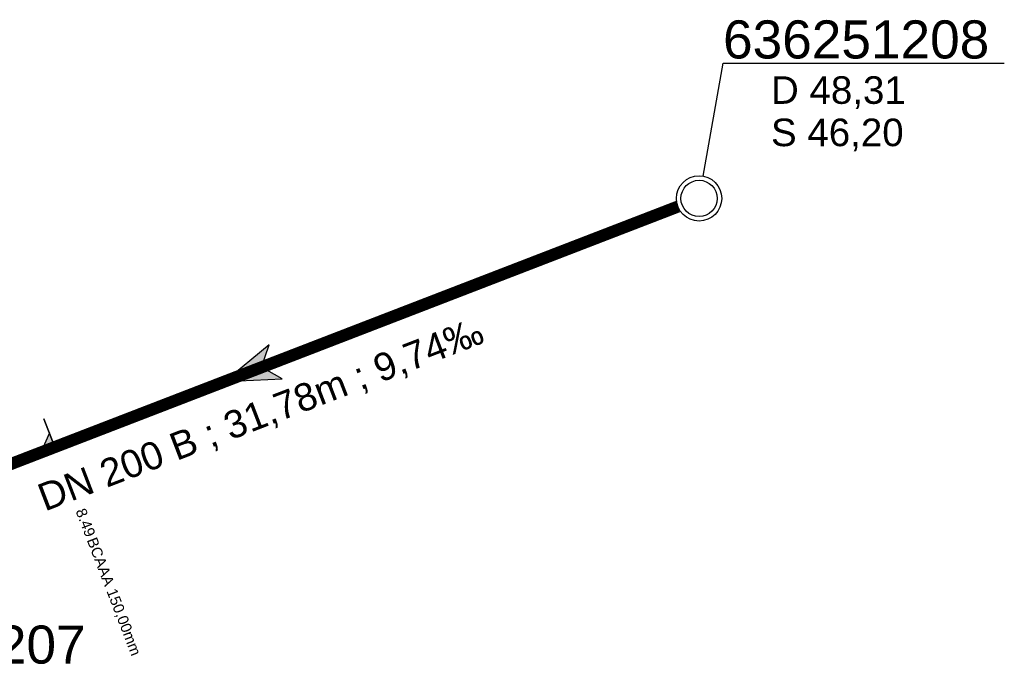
# Model space of a CAD drawing. Extents: x 356718 to 357658, y 5762241 to 5762615.
# Tile 32 of 157: x 356981 to 357013, y 5762372 to 5762393. Entities that reach past the tile are written whole.
import ezdxf
from ezdxf.enums import TextEntityAlignment as Align

# ---------------------------------------------------------------- set-up
doc = ezdxf.new("R2010")
doc.units = 0
doc.header["$MEASUREMENT"] = 0
doc.linetypes.add('AUSGEZOGEN', pattern=[0])
doc.linetypes.add('STRICHPUNKT', pattern=[5, 2, -1, 1, -1])
doc.layers.get('0').update_dxf_attribs({"linetype": 'AUSGEZOGEN'})
for name, color, linetype, true_color in [('111_00228_Schachtsymbol_nach_Sy', 7, 'AUSGEZOGEN', 0x000000), ('114_10391_Deckelhoehe', 7, 'AUSGEZOGEN', 0x000000), ('114_10392_Schachtnummer', 7, 'AUSGEZOGEN', 0x000000), ('114_10393_Sohlhoehe', 7, 'AUSGEZOGEN', 0x000000), ('121_10376_Haltungen_Mischwasser', 6, 'STRICHPUNKT', 0xff00ff), ('123_00048_Fliessrichtungspfeil', 7, 'AUSGEZOGEN', 0x000000), ('124_10395_Standard1', 7, 'AUSGEZOGEN', 0x000000), ('141_10868_Stutzen__141_', 7, 'AUSGEZOGEN', 0x000000)]:
    doc.layers.add(name, color=color, linetype=linetype, true_color=true_color)
doc.styles.add('ARIAL', font='arial.ttf', dxfattribs={"height": 1.5})
doc.styles.get("Standard").update_dxf_attribs({"font": 'arial.ttf', "height": 1})

# ---------------------------------------------------------------- blocks, each defined once
blk = doc.blocks.new('N03')
at = {"color": 0}
for radius in [0.75, 0.6]:
    blk.add_circle((0, 0), radius, dxfattribs=at)
blk = doc.blocks.new('FLI')
at = {"color": 0, "linetype": 'AUSGEZOGEN'}
blk.add_lwpolyline([(-0.4, 0), (-0.9, -0.6), (0.9, 0), (-0.9, 0.6), (-0.4, 0)], close=True, dxfattribs=at)
at = {"color": 0}
for points in [[(-0.4, 0), (0.9, 0), (-0.9, 0.6)], [(-0.9, -0.6), (0.9, 0), (-0.4, 0)]]:
    blk.add_solid(points, dxfattribs=at)

msp = doc.modelspace()

# ---------------------------------------------------------------- linework, layer by layer
at = {"layer": '114_10392_Schachtnummer', "color": 18, "linetype": 'AUSGEZOGEN', "true_color": 0x000000}
msp.add_lwpolyline([(357003.375, 5762388.241), (357004.038, 5762391.974), (357013.346, 5762391.974)], dxfattribs=at)
at = {"layer": '121_10376_Haltungen_Mischwasser', "color": 6, "linetype": 'STRICHPUNKT', "true_color": 0xff00ff, "const_width": 0.4}
msp.add_lwpolyline([(357002.544, 5762387.233), (356974.236, 5762376.315)], dxfattribs=at)
at = {"layer": '141_10868_Stutzen__141_', "color": 18, "linetype": 'AUSGEZOGEN', "true_color": 0x000000}
for points in [[(356981.924, 5762379.28), (356981.564, 5762380.213)], [(356981.924, 5762379.28), (356981.744, 5762379.747), (356981.457, 5762379.1)]]:
    msp.add_lwpolyline(points, close=True, dxfattribs=at)
at = {"layer": '141_10868_Stutzen__141_', "color": 18, "true_color": 0x000000}
msp.add_solid([(356981.924, 5762379.28), (356981.744, 5762379.747), (356981.457, 5762379.1)], dxfattribs=at)

# ---------------------------------------------------------------- block references
at = {"layer": '111_00228_Schachtsymbol_nach_Sy', "color": 18, "true_color": 0x000000}
msp.add_blockref('N03', (357003.244, 5762387.503), dxfattribs=at)
at = {"layer": '123_00048_Fliessrichtungspfeil', "color": 18, "true_color": 0x000000, "rotation": 201.1}
msp.add_blockref('FLI', (356988.39, 5762381.774), dxfattribs=at)

# ---------------------------------------------------------------- texts
at = {"layer": '114_10391_Deckelhoehe', "color": 18, "true_color": 0x000000, "style": 'ARIAL'}
msp.add_text('D 48,31', height=0.9116, dxfattribs=at).set_placement((357005.625, 5762391.542), align=Align.TOP_LEFT)
at = {"layer": '114_10392_Schachtnummer', "color": 18, "true_color": 0x000000, "style": 'ARIAL'}
for s, p in [('636251208', (357004.038, 5762393.39)), ('636251207', (356974.132, 5762373.379))]:
    msp.add_text(s, height=1.2601, dxfattribs=at).set_placement(p, align=Align.TOP_LEFT)
at = {"layer": '114_10393_Sohlhoehe', "color": 18, "true_color": 0x000000, "style": 'ARIAL'}
msp.add_text('S 46,20', height=0.9116, dxfattribs=at).set_placement((357005.625, 5762390.142), align=Align.TOP_LEFT)
at = {"layer": '124_10395_Standard1', "color": 18, "true_color": 0x000000, "style": 'ARIAL'}
msp.add_text('DN 200 B ; 31,78m ; 9,74‰', height=0.91158, rotation=21, dxfattribs=at).set_placement((356981.264, 5762377.995), align=Align.TOP_LEFT)
at = {"layer": '141_10868_Stutzen__141_', "color": 18, "true_color": 0x000000}
msp.add_text('8.49', height=0.3533, rotation=291.1, dxfattribs=at).set_placement((356983.28, 5762376.398), align=Align.TOP_RIGHT)
msp.add_text('BCAAA 150,00mm', height=0.35326, rotation=291.1, dxfattribs=at).set_placement((356983.305, 5762376.334), align=Align.TOP_LEFT)

doc.saveas('drawing.dxf')
